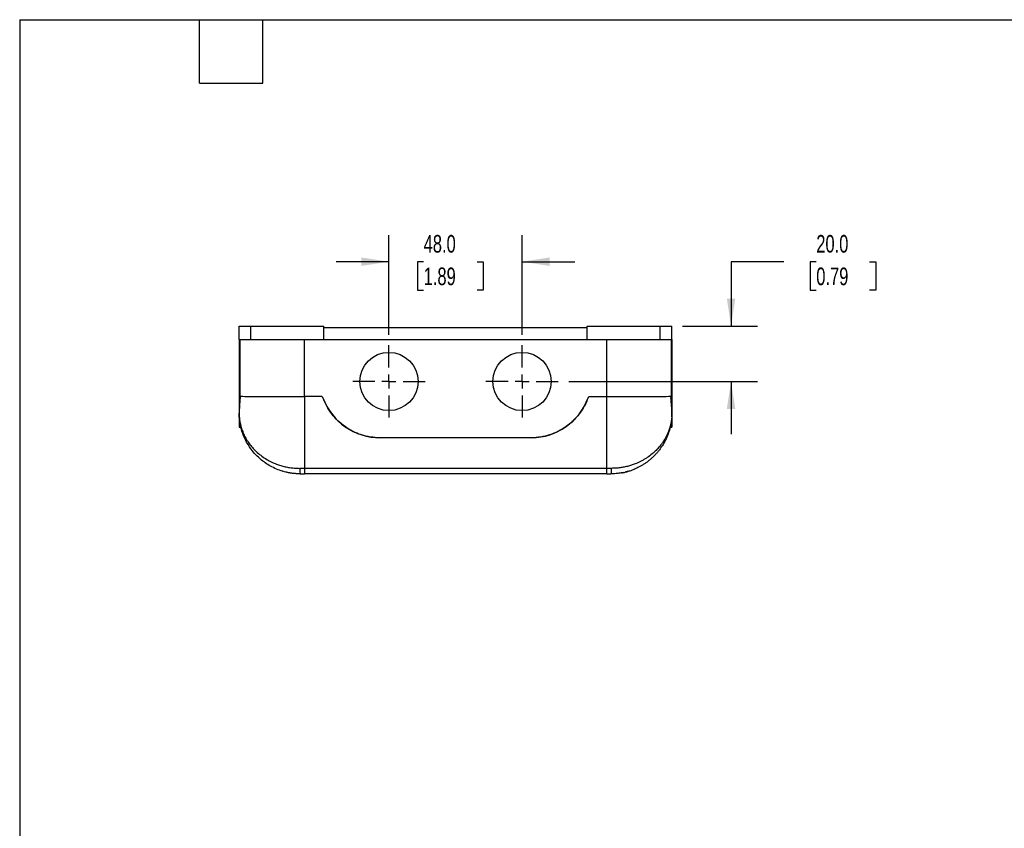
# Model space of a CAD drawing. Header units: millimetres. Extents: x 19 to 819, y 19 to 629.
# Tile 2 of 4: x 19 to 374, y 337 to 629. Entities that reach past the tile are written whole.
import ezdxf

# ---------------------------------------------------------------- set-up
doc = ezdxf.new("R2010")
doc.units = ezdxf.units.MM
doc.header["$LTSCALE"] = 3
doc.linetypes.add('SLD-Center', pattern=[19.05, 15.24, -1.27, 1.27, -1.27])
doc.linetypes.add('SLD-Solid', pattern=[0])
doc.layers.add('CENTER', color=40, linetype='SLD-Center')
doc.layers.add('DIMENSIONS', color=140, linetype='SLD-Solid', lineweight=25)
doc.layers.add('TEXT', color=140, linetype='SLD-Solid', lineweight=25)
doc.styles.add('SLDTEXTSTYLE0', font='TXT', dxfattribs={"width": 0.7})
doc.dimstyles.new('SLDDIMSTYLE4', dxfattribs={"dimtxt": 6.474023, "dimasz": 9.906, "dimexe": 0, "dimexo": 0.0625, "dimgap": 1.618506, "dimtad": 0, "dimtih": 1, "dimtoh": 1, "dimrnd": 1e-09, "dimzin": 4, "dimdsep": 46, "dimtxsty": 'SLDTEXTSTYLE0', "dimsah": 1, "dimcen": 0.09, "dimadec": 0, "dimazin": 1, "dimtfac": 1, "dimtmove": 0, "dimatfit": 0, "dimfxl": 0, "dimfrac": 2, "dimtolj": 1, "dimtzin": 12, "dimarcsym": 0})

# ---------------------------------------------------------------- blocks, each defined once
blk = doc.blocks.new('_D_8')
at = {"layer": 'DIMENSIONS'}
for p, q in [((152.15, 515.05), (152.15, 550.91)), ((200.15, 515.05), (200.15, 550.91)), ((152.15, 541.39), (133.1, 541.39)), ((164.66, 541.39), (162.49, 541.39)), ((162.49, 541.39), (162.49, 531.1)), ((183.9, 541.39), (186.07, 541.39)), ((186.07, 541.39), (186.07, 531.1)), ((200.15, 541.39), (219.2, 541.39)), ((162.49, 531.1), (164.66, 531.1)), ((186.07, 531.1), (183.9, 531.1))]:
    blk.add_line(p, q, dxfattribs=at)
for points in [[(152.15, 541.39), (142.24, 542.91), (142.24, 539.86)], [(200.15, 541.39), (210.06, 539.86), (210.06, 542.91)]]:
    blk.add_solid(points, dxfattribs=at)
at = {"layer": 'DIMENSIONS', "char_height": 6.35, "attachment_point": 1, "style": 'SLDTEXTSTYLE0'}
for s, insert in [('48.0', (164.66, 551.02)), ('1.89', (164.66, 539.28))]:
    blk.add_mtext(s, dxfattribs=dict(at, insert=insert))
blk = doc.blocks.new('_D_9')
at = {"layer": 'DIMENSIONS'}
for p, q in [((294.51, 541.39), (275.46, 541.39)), ((275.46, 541.39), (275.46, 518.2)), ((306.18, 541.39), (304.01, 541.39)), ((304.01, 541.39), (304.01, 531.1)), ((325.42, 541.39), (327.59, 541.39)), ((327.59, 541.39), (327.59, 531.1)), ((304.01, 531.1), (306.18, 531.1)), ((327.59, 531.1), (325.42, 531.1)), ((257.96, 518.2), (284.99, 518.2)), ((217, 498.2), (284.99, 498.2)), ((275.46, 498.2), (275.46, 479.15))]:
    blk.add_line(p, q, dxfattribs=at)
for points in [[(275.46, 518.2), (276.99, 528.1), (273.94, 528.1)], [(275.46, 498.2), (273.94, 488.29), (276.99, 488.29)]]:
    blk.add_solid(points, dxfattribs=at)
at = {"layer": 'DIMENSIONS', "char_height": 6.35, "attachment_point": 1, "style": 'SLDTEXTSTYLE0'}
for s, insert in [('20.0', (306.18, 551.02)), ('0.79', (306.18, 539.28))]:
    blk.add_mtext(s, dxfattribs=dict(at, insert=insert))
blk = doc.blocks.new('SW_CENTERMARKSYMBOL_6')
at = {"layer": 'CENTER', "color": 0}
for p, q in [((0, 5.08), (0, 13.04)), ((-5.08, 0), (-13.04, 0)), ((0, 0), (-2.54, 0)), ((0, 0), (0, 2.54)), ((0, 0), (0, -2.54)), ((0, 0), (2.54, 0)), ((5.08, 0), (13.04, 0)), ((0, -5.08), (0, -13.04))]:
    blk.add_line(p, q, dxfattribs=at)
blk = doc.blocks.new('SW_CENTERMARKSYMBOL_7')
at = {"layer": 'CENTER', "color": 0}
for p, q in [((0, 5.08), (0, 13.04)), ((-5.08, 0), (-13.04, 0)), ((0, 0), (-2.54, 0)), ((0, 0), (0, 2.54)), ((0, 0), (0, -2.54)), ((0, 0), (2.54, 0)), ((5.08, 0), (13.04, 0)), ((0, -5.08), (0, -13.04))]:
    blk.add_line(p, q, dxfattribs=at)

msp = doc.modelspace()

# ---------------------------------------------------------------- linework, layer by layer
for p, q in [((98.15, 513.397), (98.15, 518.197)), ((98.15, 518.197), (102.35, 518.197)), ((102.35, 513.397), (102.35, 518.197)), ((102.35, 518.197), (128.65, 518.197)), ((128.65, 513.397), (128.65, 518.197)), ((223.65, 518.197), (249.95, 518.197)), ((223.65, 513.397), (223.65, 518.197)), ((249.95, 513.397), (249.95, 518.197)), ((249.95, 518.197), (254.15, 518.197)), ((254.15, 513.397), (254.15, 518.197)), ((128.65, 517.697), (223.65, 517.697)), ((98.15, 513.397), (102.35, 513.397)), ((98.15, 513.397), (98.15, 492.363)), ((98.361, 513.397), (98.361, 492.874)), ((102.35, 513.397), (128.65, 513.397)), ((121.65, 492.759), (121.65, 513.397)), ((128.65, 513.397), (223.65, 513.397)), ((223.65, 513.397), (249.95, 513.397)), ((230.65, 492.759), (230.65, 513.397)), ((249.95, 513.397), (254.15, 513.397)), ((253.938, 492.874), (253.938, 513.397)), ((254.15, 513.397), (254.15, 492.363)), ((98.15, 492.363), (98.485, 492.363)), ((98.15, 492.363), (98.15, 481.697)), ((127.996, 492.759), (121.65, 492.759)), ((121.65, 492.759), (121.65, 466.885)), ((224.303, 492.759), (230.65, 492.759)), ((230.65, 466.885), (230.65, 492.759)), ((253.814, 492.363), (254.15, 492.363)), ((254.15, 492.363), (254.15, 481.697)), ((98.192, 485.581), (98.185, 486.745)), ((254.107, 485.581), (254.114, 486.745)), ((98.15, 481.697), (98.775, 481.697)), ((253.52, 481.697), (254.15, 481.697)), ((203.515, 477.897), (148.784, 477.897)), ((121.65, 466.885), (120.009, 466.885)), ((230.65, 466.885), (121.65, 466.885)), ((121.65, 466.885), (121.65, 464.897)), ((232.29, 466.885), (230.65, 466.885)), ((230.65, 464.897), (230.65, 466.885)), ((230.65, 464.897), (121.65, 464.897))]:
    msp.add_line(p, q)
for centre in [(152.15, 498.197), (200.15, 498.197)]:
    msp.add_circle(centre, 10.5)
for centre, radius, start, end in [((127.519, 491.997), 0.9, 20.18046, 52.94583), ((149.014, 499.897), 22, 200.18046, 270), ((203.285, 499.897), 22, 270.67981, 339.81954), ((224.78, 491.997), 0.9, 147.0059, 159.81954), ((100.192, 485.593), 2, 180.33333, 183.73697), ((252.107, 485.593), 2, 356.26303, 359.66667)]:
    msp.add_arc(centre, radius, start, end)
for centre, start_param, end_param in [((121.65, 492.897), 3.309122, 4.712389), ((230.65, 492.897), 4.712389, 6.1156559)]:
    msp.add_ellipse(centre, major_axis=(23.619, 0), ratio=0.0058178, start_param=start_param, end_param=end_param)
for points, knots in [([(98.485, 492.363), (98.411, 491.3), (98.335, 490.303), (98.22, 488.43), (98.181, 487.555), (98.185, 486.745)], [0, 0, 0, 0, 0.5, 0.5, 1, 1, 1, 1]), ([(98.637, 492.897), (98.601, 492.897), (98.568, 492.847), (98.516, 492.66), (98.496, 492.524), (98.485, 492.363)], [0, 0, 0, 0, 0.5, 0.5, 1, 1, 1, 1]), ([(128.364, 492.306), (128.33, 492.4), (128.28, 492.487), (128.154, 492.641), (128.081, 492.706), (127.996, 492.759)], [0, 0, 0, 0, 0.5, 0.5, 1, 1, 1, 1]), ([(148.784, 477.897), (147.673, 477.908), (146.571, 478.003), (144.382, 478.36), (143.304, 478.62), (141.722, 479.131), (141.2, 479.322), (140.175, 479.741), (139.671, 479.97), (138.681, 480.465), (138.194, 480.732), (137.243, 481.301), (136.779, 481.603), (135.423, 482.56), (134.564, 483.269), (132.969, 484.803), (132.227, 485.633), (130.88, 487.39), (130.271, 488.322), (129.206, 490.259), (128.747, 491.264), (128.364, 492.306)], [0, 0, 0, 0, 0.125, 0.125, 0.25, 0.25, 0.3125, 0.3125, 0.375, 0.375, 0.4375, 0.4375, 0.5, 0.5, 0.625, 0.625, 0.75, 0.75, 0.875, 0.875, 1, 1, 1, 1]), ([(223.935, 492.306), (223.552, 491.264), (223.093, 490.257), (222.023, 488.314), (221.416, 487.386), (220.405, 486.067), (220.05, 485.639), (219.312, 484.814), (218.928, 484.416), (218.129, 483.649), (217.714, 483.279), (216.86, 482.574), (216.42, 482.238), (215.063, 481.281), (214.108, 480.709), (212.128, 479.72), (211.097, 479.299), (208.991, 478.619), (207.908, 478.358), (205.726, 478.003), (204.626, 477.908), (203.515, 477.897)], [0, 0, 0, 0, 0.125, 0.125, 0.25, 0.25, 0.3125, 0.3125, 0.375, 0.375, 0.4375, 0.4375, 0.5, 0.5, 0.625, 0.625, 0.75, 0.75, 0.875, 0.875, 1, 1, 1, 1]), ([(224.303, 492.759), (224.218, 492.706), (224.143, 492.64), (224.018, 492.485), (223.969, 492.4), (223.935, 492.306)], [0, 0, 0, 0, 0.5, 0.5, 1, 1, 1, 1]), ([(253.662, 492.897), (253.698, 492.897), (253.731, 492.847), (253.783, 492.66), (253.803, 492.524), (253.814, 492.363)], [0, 0, 0, 0, 0.5, 0.5, 1, 1, 1, 1]), ([(254.114, 486.745), (254.118, 487.555), (254.079, 488.43), (253.964, 490.303), (253.888, 491.3), (253.814, 492.363)], [0, 0, 0, 0, 0.5, 0.5, 1, 1, 1, 1]), ([(98.192, 485.581), (98.192, 485.58), (98.192, 485.578), (98.193, 485.563), (98.195, 485.537), (98.198, 485.502), (98.201, 485.457), (98.205, 485.402), (98.211, 485.337), (98.217, 485.262), (98.231, 485.112), (98.257, 484.851), (98.303, 484.471), (98.368, 484.02), (98.457, 483.499), (98.614, 482.724), (98.847, 481.816), (99.142, 480.895), (99.389, 480.225), (99.689, 479.481), (100.086, 478.617), (100.639, 477.584), (101.36, 476.406), (102.296, 475.108), (103.58, 473.633), (105.053, 472.242), (106.732, 470.951), (108.508, 469.839), (110.013, 469.08), (111.167, 468.588), (111.941, 468.292), (112.724, 468.024), (113.516, 467.784), (114.315, 467.572), (115.119, 467.388), (115.928, 467.233), (116.741, 467.106), (117.557, 467.007), (118.374, 466.937), (119.191, 466.893), (119.737, 466.888), (120.009, 466.885)], [0, 0, 0, 0, 0.0028726, 0.0058693, 0.009008, 0.0123043, 0.0157716, 0.0194214, 0.0232636, 0.0273067, 0.0315581, 0.045677, 0.0625822, 0.0794067, 0.0999653, 0.1242611, 0.1695664, 0.2051947, 0.2311491, 0.2474321, 0.2919998, 0.3331087, 0.3707661, 0.4348954, 0.4948309, 0.5622479, 0.6263283, 0.6872386, 0.7451726, 0.7678375, 0.7901781, 0.812212, 0.8339577, 0.8554345, 0.8766623, 0.8976617, 0.918454, 0.9390611, 0.9595057, 0.9798108, 1, 1, 1, 1]), ([(120.15, 464.897), (120.007, 464.897), (119.723, 464.899), (119.297, 464.912), (118.871, 464.932), (118.445, 464.961), (118.019, 464.999), (117.594, 465.044), (117.169, 465.098), (116.746, 465.16), (116.323, 465.23), (115.902, 465.309), (115.482, 465.396), (114.409, 465.64), (112.693, 466.151), (110.508, 467.076), (108.475, 468.204), (106.672, 469.463), (105.03, 470.869), (103.159, 472.811), (101.188, 475.515), (99.797, 478.374), (99.09, 480.48), (98.778, 481.65), (98.575, 482.557), (98.42, 483.418), (98.32, 484.141), (98.263, 484.657), (98.233, 484.977), (98.215, 485.192), (98.206, 485.321), (98.2, 485.404), (98.197, 485.453), (98.196, 485.46), (98.196, 485.463)], [0, 0, 0, 0, 0.0105574, 0.0211356, 0.0317374, 0.0423659, 0.0530237, 0.0637138, 0.0744389, 0.0852019, 0.0960053, 0.1068521, 0.1177448, 0.1286861, 0.1910149, 0.2562742, 0.3178374, 0.3823333, 0.442951, 0.5074344, 0.6256929, 0.7552872, 0.8169251, 0.8488458, 0.8784955, 0.9122223, 0.9398636, 0.956453, 0.970288, 0.9783059, 0.9852912, 0.9905822, 0.995453, 1, 1, 1, 1]), ([(254.107, 485.581), (254.107, 485.581), (254.107, 485.579), (254.106, 485.565), (254.104, 485.543), (254.102, 485.515), (254.1, 485.48), (254.096, 485.44), (254.093, 485.396), (254.089, 485.348), (254.085, 485.297), (254.08, 485.243), (254.075, 485.186), (254.069, 485.128), (254.063, 485.068), (254.057, 485.007), (254.051, 484.945), (254.044, 484.882), (254.037, 484.819), (254.029, 484.754), (254.022, 484.688), (254.014, 484.622), (254.005, 484.556), (253.997, 484.488), (253.988, 484.421), (253.978, 484.352), (253.969, 484.284), (253.959, 484.215), (253.948, 484.146), (253.938, 484.077), (253.927, 484.008), (253.916, 483.938), (253.904, 483.868), (253.892, 483.798), (253.88, 483.728), (253.868, 483.658), (253.855, 483.588), (253.842, 483.517), (253.829, 483.446), (253.815, 483.375), (253.801, 483.305), (253.787, 483.234), (253.772, 483.162), (253.757, 483.091), (253.742, 483.02), (253.727, 482.949), (253.711, 482.877), (253.695, 482.806), (253.678, 482.734), (253.662, 482.663), (253.645, 482.591), (253.627, 482.52), (253.61, 482.448), (253.592, 482.377), (253.574, 482.305), (253.555, 482.234), (253.536, 482.162), (253.517, 482.09), (253.498, 482.019), (253.478, 481.947), (253.458, 481.876), (253.438, 481.804), (253.417, 481.733), (253.396, 481.662), (253.375, 481.59), (253.354, 481.519), (253.332, 481.447), (253.31, 481.376), (253.287, 481.305), (253.264, 481.233), (253.241, 481.162), (253.218, 481.091), (253.194, 481.019), (253.17, 480.948), (253.146, 480.877), (253.121, 480.806), (253.096, 480.735), (253.071, 480.663), (253.046, 480.592), (253.02, 480.521), (252.994, 480.45), (252.967, 480.379), (252.94, 480.308), (252.913, 480.237), (252.886, 480.166), (252.858, 480.095), (252.83, 480.025), (252.802, 479.954), (252.773, 479.883), (252.744, 479.812), (252.715, 479.742), (252.685, 479.671), (252.655, 479.6), (252.625, 479.53), (252.594, 479.459), (252.563, 479.389), (252.532, 479.318), (252.5, 479.248), (252.468, 479.178), (252.436, 479.107), (252.404, 479.037), (252.371, 478.967), (252.338, 478.897), (252.304, 478.827), (252.27, 478.757), (252.236, 478.687), (252.202, 478.617), (252.167, 478.547), (252.132, 478.477), (252.096, 478.408), (252.06, 478.338), (252.024, 478.268), (251.988, 478.199), (251.951, 478.129), (251.914, 478.06), (251.877, 477.991), (251.839, 477.921), (251.801, 477.852), (251.762, 477.783), (251.723, 477.714), (251.503, 477.325), (251.075, 476.623), (250.469, 475.755), (249.71, 474.773), (248.756, 473.681), (247.368, 472.349), (246.005, 471.274), (244.771, 470.448), (243.814, 469.877), (242.858, 469.367), (241.998, 468.959), (241.235, 468.632), (240.564, 468.368), (239.876, 468.122), (239.172, 467.896), (238.453, 467.69), (237.719, 467.505), (236.972, 467.343), (236.213, 467.205), (235.443, 467.09), (234.664, 466.999), (233.878, 466.934), (233.086, 466.893), (232.555, 466.888), (232.29, 466.885)], [0, 0, 0, 0, 0.0028574, 0.0057044, 0.0085483, 0.0113923, 0.0142356, 0.0170742, 0.0199021, 0.0227188, 0.0255278, 0.0283315, 0.0311313, 0.0339277, 0.0367204, 0.0395091, 0.0422942, 0.0450763, 0.0478559, 0.0506334, 0.0534091, 0.0561832, 0.0589561, 0.0617278, 0.0644985, 0.0672683, 0.0700373, 0.0728055, 0.0755729, 0.0783396, 0.0811056, 0.083871, 0.0866358, 0.0894001, 0.0921638, 0.0949272, 0.0976901, 0.1004526, 0.1032148, 0.1059767, 0.1087383, 0.1114996, 0.1142607, 0.1170216, 0.1197823, 0.1225428, 0.1253033, 0.1280636, 0.1308238, 0.1335839, 0.136344, 0.139104, 0.141864, 0.144624, 0.147384, 0.150144, 0.152904, 0.1556639, 0.1584239, 0.1611838, 0.1639438, 0.1667037, 0.1694637, 0.1722236, 0.1749835, 0.1777434, 0.1805033, 0.1832632, 0.1860231, 0.1887829, 0.1915428, 0.1943027, 0.1970626, 0.1998224, 0.2025823, 0.2053422, 0.2081021, 0.210862, 0.2136219, 0.2163818, 0.2191417, 0.2219017, 0.2246616, 0.2274216, 0.2301817, 0.2329417, 0.2357018, 0.2384619, 0.2412221, 0.2439823, 0.2467426, 0.2495029, 0.2522632, 0.2550237, 0.2577842, 0.2605447, 0.2633054, 0.2660661, 0.2688269, 0.2715878, 0.2743488, 0.2771099, 0.2798711, 0.2826325, 0.2853939, 0.2881555, 0.2909172, 0.2936791, 0.2964411, 0.2992032, 0.3019656, 0.3047281, 0.3074907, 0.3102536, 0.3130166, 0.3157799, 0.3185433, 0.321307, 0.3240709, 0.326835, 0.3295994, 0.3707641, 0.4120206, 0.4371288, 0.4948213, 0.5539165, 0.6195126, 0.6531841, 0.6853399, 0.7160074, 0.745186, 0.7646656, 0.7841719, 0.8036997, 0.8232467, 0.8428138, 0.8624055, 0.8820227, 0.9016594, 0.9213101, 0.9409708, 0.9606392, 0.980315, 1, 1, 1, 1]), ([(254.103, 485.463), (254.102, 485.455), (254.101, 485.44), (254.094, 485.335), (254.084, 485.193), (254.054, 484.821), (253.982, 484.134), (253.835, 483.144), (253.633, 482.118), (253.372, 481.065), (253.062, 480.036), (252.67, 478.935), (252.189, 477.784), (251.602, 476.592), (250.956, 475.456), (250.256, 474.378), (249.507, 473.36), (248.744, 472.438), (247.98, 471.607), (247.223, 470.86), (246.444, 470.163), (245.613, 469.486), (244.727, 468.834), (243.779, 468.21), (242.807, 467.641), (241.744, 467.08), (240.97, 466.751), (240.547, 466.571)], [0, 0, 0, 0, 0.0088714, 0.0188206, 0.0277662, 0.0380375, 0.0823415, 0.1259144, 0.1742034, 0.2204901, 0.2677196, 0.3134036, 0.370423, 0.4257951, 0.4795339, 0.5316542, 0.5821727, 0.6311076, 0.6730397, 0.713717, 0.7531573, 0.7913805, 0.8331859, 0.8740173, 0.9139105, 0.9529039, 1, 1, 1, 1]), ([(113.906, 465.801), (113.826, 465.825), (113.642, 465.881), (113.651, 465.878), (113.656, 465.877)], [0, 0, 0, 0, 0.4310118, 1, 1, 1, 1]), ([(116.58, 465.194), (116.499, 465.206), (115.973, 465.28), (115.434, 465.399), (115.116, 465.481), (115.097, 465.486)], [0, 0, 0, 0, 0.1446734, 0.9474515, 1, 1, 1, 1]), ([(120.009, 466.885), (120.009, 466.357), (120.024, 465.851), (120.077, 465.106), (120.112, 464.897), (120.15, 464.897)], [0, 0, 0, 0, 0.5, 0.5, 1, 1, 1, 1]), ([(232.29, 466.885), (232.29, 466.438), (232.264, 465.395), (232.191, 464.897), (232.15, 464.897)], [0, 0, 0, 0, 0.4285714, 1, 1, 1, 1]), ([(236.585, 465.378), (235.962, 465.251), (234.518, 464.958), (233.008, 464.919), (232.15, 464.897)], [0, 0, 0, 0, 0.4312441, 1, 1, 1, 1]), ([(236.137, 465.264), (236.047, 465.247), (235.745, 465.189), (235.307, 465.117), (234.961, 465.082), (234.849, 465.071)], [0, 0, 0, 0, 0.2227142, 0.7470686, 1, 1, 1, 1]), ([(236.059, 465.247), (236.479, 465.331), (237.323, 465.501), (238.54, 465.844), (239.714, 466.228), (240.435, 466.522), (240.798, 466.669)], [0, 0, 0, 0, 0.2465128, 0.4950757, 0.7460949, 1, 1, 1, 1]), ([(238.643, 465.877), (238.657, 465.881), (238.711, 465.898), (238.344, 465.788), (237.86, 465.64), (237.42, 465.541), (237.335, 465.521)], [0, 0, 0, 0, 0.1335096, 0.5172099, 0.9061895, 1, 1, 1, 1])]:
    msp.add_open_spline(points, degree=3, knots=knots)
for points in [[(120.15, 464.897), (120.65, 464.897), (121.148, 464.897), (121.65, 464.897)], [(230.65, 464.897), (231.151, 464.897), (231.649, 464.897), (232.15, 464.897)]]:
    msp.add_open_spline(points, degree=3)
at = {"layer": 'TEXT'}
for p, q in [((19.05, 628.65), (819.15, 628.65)), ((19.05, 628.65), (19.05, 19.05)), ((83.82, 605.79), (83.82, 628.65)), ((106.68, 605.79), (106.68, 628.65)), ((83.82, 605.79), (106.68, 605.79))]:
    msp.add_line(p, q, dxfattribs=at)

# ---------------------------------------------------------------- block references
at = {"layer": 'CENTER'}
for name, p in [('SW_CENTERMARKSYMBOL_6', (152.15, 498.197)), ('SW_CENTERMARKSYMBOL_7', (200.15, 498.197))]:
    msp.add_blockref(name, p, dxfattribs=at)

# ---------------------------------------------------------------- dimensions: what is measured, and where the dimension line sits
at = {"layer": 'DIMENSIONS'}
dim = msp.add_linear_dim(base=(200.15, 541.387), p1=(152.15, 511.237), p2=(200.15, 511.237), dimstyle='SLDDIMSTYLE4', dxfattribs=at)
dim.commit()
dim.dimension.update_dxf_attribs({"geometry": '_D_8', "text_midpoint": (174.28, 541.387), "dimtype": 160})
dim = msp.add_linear_dim(base=(275.462, 498.197), p1=(254.15, 518.197), p2=(213.19, 498.197), angle=90, dimstyle='SLDDIMSTYLE4', dxfattribs=at)
dim.commit()
dim.dimension.update_dxf_attribs({"geometry": '_D_9', "text_midpoint": (275.462, 541.387), "dimtype": 160})

doc.saveas('drawing.dxf')
